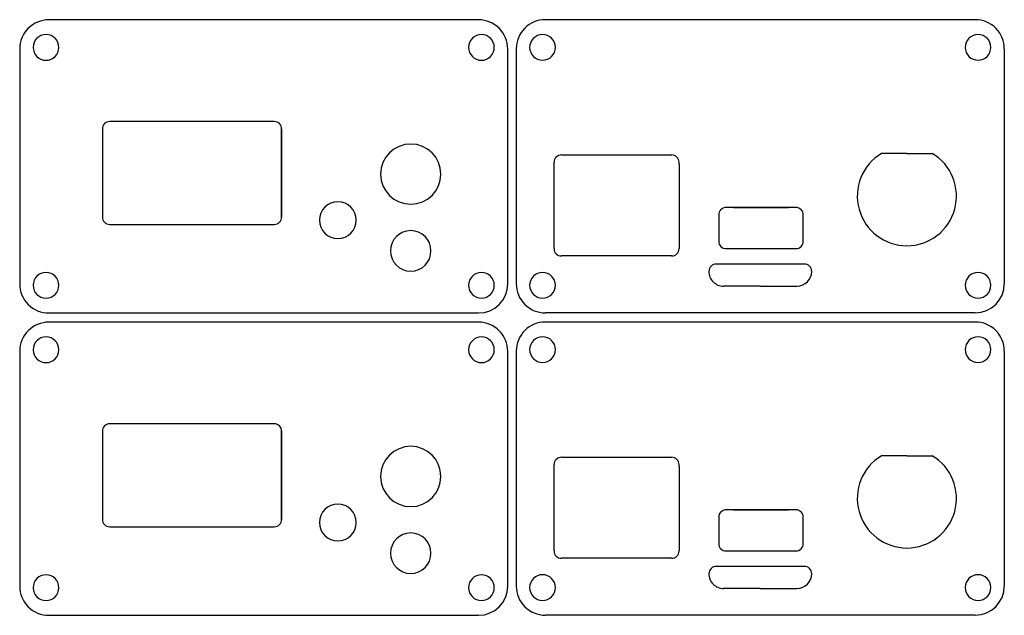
# Model space of a CAD drawing. Extents: x -501 to -367, y 266 to 347.
import ezdxf

# ---------------------------------------------------------------- set-up
doc = ezdxf.new("R2010")
doc.units = 0
doc.header["$MEASUREMENT"] = 0
doc.layers.get('0').update_dxf_attribs({"linetype": 'CONTINUOUS'})
doc.layers.add('LAYER_1', color=7, linetype='CONTINUOUS')

msp = doc.modelspace()

# ---------------------------------------------------------------- linework, layer by layer
for p, q in [((-380.02, 329.26), (-383.48, 329.26)), ((-380.02, 329.26), (-376.57, 329.26)), ((-428.03, 327.81), (-428.03, 328.06)), ((-411.03, 327.81), (-411.03, 328.06)), ((-488.51, 319.6), (-477.31, 319.6)), ((-380.02, 288.14), (-383.48, 288.14)), ((-380.02, 288.14), (-376.57, 288.14)), ((-428.03, 286.69), (-428.03, 286.94)), ((-411.03, 286.69), (-411.03, 286.94)), ((-488.51, 278.48), (-477.31, 278.48))]:
    msp.add_line(p, q)
for centre in [(-380.02, 323.46), (-380.02, 282.34)]:
    msp.add_arc(centre, 6.75, 120.7665, 59.2335)
at = {"layer": 'LAYER_1'}
for points in [[(-496.8, 347.44), (-497.19, 347.42), (-497.58, 347.36), (-497.95, 347.26), (-498.32, 347.13), (-498.67, 346.97), (-499, 346.77), (-499.31, 346.54), (-499.6, 346.28), (-499.87, 345.99), (-500.1, 345.67), (-500.3, 345.34), (-500.46, 344.99), (-500.59, 344.63), (-500.69, 344.25), (-500.74, 343.87), (-500.76, 343.47)], [(-438.3, 347.44), (-496.8, 347.44)], [(-434.34, 343.47), (-434.36, 343.87), (-434.42, 344.25), (-434.51, 344.63), (-434.64, 344.99), (-434.81, 345.34), (-435.01, 345.67), (-435.24, 345.99), (-435.5, 346.28), (-435.79, 346.54), (-436.11, 346.77), (-436.44, 346.97), (-436.79, 347.13), (-437.15, 347.26), (-437.53, 347.36), (-437.91, 347.42), (-438.3, 347.44)], [(-429.22, 347.45), (-429.61, 347.43), (-430, 347.37), (-430.37, 347.28), (-430.74, 347.15), (-431.09, 346.98), (-431.42, 346.78), (-431.73, 346.55), (-432.02, 346.29), (-432.29, 346), (-432.52, 345.69), (-432.72, 345.35), (-432.88, 345), (-433.01, 344.64), (-433.11, 344.26), (-433.16, 343.88), (-433.18, 343.49)], [(-370.73, 347.45), (-429.22, 347.45)], [(-366.76, 343.49), (-366.78, 343.88), (-366.84, 344.26), (-366.93, 344.64), (-367.06, 345), (-367.23, 345.35), (-367.43, 345.69), (-367.66, 346), (-367.92, 346.29), (-368.21, 346.55), (-368.53, 346.78), (-368.86, 346.98), (-369.21, 347.15), (-369.57, 347.28), (-369.95, 347.37), (-370.33, 347.43), (-370.73, 347.45)], [(-500.76, 343.47), (-500.76, 311.52)], [(-434.34, 311.52), (-434.34, 343.47)], [(-433.18, 343.49), (-433.18, 311.53)], [(-366.76, 343.49), (-366.76, 311.53)], [(-488.51, 333.6), (-488.71, 333.58), (-488.9, 333.53), (-489.07, 333.43), (-489.22, 333.31), (-489.34, 333.16), (-489.44, 332.98), (-489.49, 332.8), (-489.51, 332.6)], [(-489.51, 332.6), (-489.51, 320.6)], [(-466.11, 333.6), (-488.51, 333.6)], [(-465.11, 332.6), (-465.13, 332.8), (-465.19, 332.99), (-465.28, 333.16), (-465.41, 333.31), (-465.55, 333.43), (-465.72, 333.52), (-465.91, 333.58), (-466.11, 333.6)], [(-465.11, 320.6), (-465.11, 332.6)], [(-465.11, 332.6), (-465.11, 320.6)], [(-427.03, 329.06), (-427.23, 329.04), (-427.42, 328.99), (-427.59, 328.89), (-427.74, 328.77), (-427.87, 328.62), (-427.96, 328.44), (-428.01, 328.26), (-428.03, 328.06)], [(-427.03, 329.06), (-412.03, 329.06)], [(-411.03, 328.06), (-411.05, 328.26), (-411.11, 328.44), (-411.2, 328.62), (-411.33, 328.77), (-411.48, 328.89), (-411.65, 328.99), (-411.84, 329.04), (-412.03, 329.06)], [(-428.03, 316.31), (-428.03, 327.81)], [(-411.03, 327.81), (-411.03, 316.31)], [(-404.63, 321.91), (-404.82, 321.89), (-405.01, 321.83), (-405.18, 321.74), (-405.33, 321.62), (-405.46, 321.46), (-405.55, 321.29), (-405.61, 321.11), (-405.63, 320.91)], [(-403.63, 321.91), (-404.63, 321.91)], [(-403.63, 321.91), (-396.13, 321.91)], [(-396.13, 321.91), (-403.63, 321.91)], [(-395.13, 321.91), (-396.13, 321.91)], [(-394.13, 320.91), (-394.15, 321.11), (-394.2, 321.29), (-394.29, 321.46), (-394.42, 321.62), (-394.57, 321.74), (-394.74, 321.83), (-394.93, 321.89), (-395.13, 321.91)], [(-489.51, 320.6), (-489.49, 320.41), (-489.44, 320.22), (-489.34, 320.05), (-489.22, 319.89), (-489.07, 319.77), (-488.9, 319.68), (-488.71, 319.62), (-488.51, 319.6)], [(-466.11, 319.6), (-465.91, 319.62), (-465.72, 319.68), (-465.55, 319.77), (-465.41, 319.89), (-465.28, 320.04), (-465.19, 320.21), (-465.13, 320.4), (-465.11, 320.6)], [(-405.63, 320.91), (-405.63, 317.31)], [(-394.13, 317.31), (-394.13, 320.91)], [(-488.51, 319.6), (-466.11, 319.6)], [(-428.03, 316.31), (-428.01, 316.12), (-427.96, 315.93), (-427.87, 315.76), (-427.74, 315.6), (-427.59, 315.48), (-427.42, 315.39), (-427.23, 315.33), (-427.03, 315.31)], [(-412.03, 315.31), (-411.83, 315.33), (-411.64, 315.39), (-411.47, 315.48), (-411.33, 315.6), (-411.2, 315.75), (-411.11, 315.92), (-411.05, 316.11), (-411.03, 316.31)], [(-405.63, 317.31), (-405.61, 317.11), (-405.55, 316.93), (-405.46, 316.76), (-405.33, 316.6), (-405.18, 316.48), (-405.01, 316.39), (-404.82, 316.33), (-404.63, 316.31)], [(-404.63, 316.31), (-395.13, 316.31)], [(-395.13, 316.31), (-394.92, 316.33), (-394.74, 316.39), (-394.57, 316.48), (-394.42, 316.6), (-394.3, 316.75), (-394.2, 316.92), (-394.15, 317.11), (-394.13, 317.31)], [(-412.03, 315.31), (-427.03, 315.31)], [(-405.97, 314.21), (-406.17, 314.19), (-406.36, 314.14), (-406.53, 314.04), (-406.68, 313.92), (-406.81, 313.77), (-406.9, 313.59), (-406.95, 313.41), (-406.97, 313.21)], [(-393.97, 314.21), (-405.97, 314.21)], [(-392.97, 313.21), (-392.99, 313.41), (-393.05, 313.59), (-393.14, 313.77), (-393.27, 313.92), (-393.42, 314.04), (-393.59, 314.14), (-393.78, 314.19), (-393.97, 314.21)], [(-406.97, 313.21), (-406.96, 313.01), (-406.93, 312.82), (-406.89, 312.63), (-406.82, 312.45), (-406.74, 312.27), (-406.64, 312.1), (-406.52, 311.94), (-406.39, 311.8), (-406.24, 311.66), (-406.08, 311.55), (-405.92, 311.45), (-405.74, 311.36), (-405.55, 311.3), (-405.37, 311.25), (-405.17, 311.22), (-404.97, 311.21)], [(-394.97, 311.21), (-394.57, 311.25), (-394.19, 311.37), (-393.86, 311.55), (-393.56, 311.8), (-393.31, 312.09), (-393.13, 312.43), (-393.01, 312.81), (-392.97, 313.21)], [(-500.76, 311.52), (-500.74, 311.13), (-500.69, 310.74), (-500.59, 310.37), (-500.46, 310), (-500.3, 309.65), (-500.1, 309.32), (-499.87, 309.01), (-499.6, 308.72), (-499.31, 308.46), (-499, 308.22), (-498.67, 308.02), (-498.32, 307.86), (-497.95, 307.73), (-497.58, 307.63), (-497.19, 307.58), (-496.8, 307.56)], [(-438.3, 307.56), (-437.51, 307.64), (-436.76, 307.87), (-436.09, 308.23), (-435.5, 308.72), (-435.02, 309.31), (-434.65, 309.98), (-434.42, 310.72), (-434.34, 311.52)], [(-433.18, 311.53), (-433.16, 311.14), (-433.11, 310.76), (-433.01, 310.38), (-432.88, 310.02), (-432.72, 309.67), (-432.52, 309.34), (-432.29, 309.02), (-432.02, 308.73), (-431.73, 308.47), (-431.42, 308.24), (-431.09, 308.04), (-430.74, 307.87), (-430.37, 307.74), (-430, 307.65), (-429.61, 307.59), (-429.22, 307.57)], [(-399.97, 311.21), (-404.97, 311.21)], [(-399.97, 311.21), (-394.97, 311.21)], [(-370.73, 307.57), (-369.93, 307.65), (-369.18, 307.88), (-368.51, 308.25), (-367.92, 308.73), (-367.44, 309.32), (-367.07, 309.99), (-366.84, 310.74), (-366.76, 311.53)], [(-496.8, 307.56), (-438.3, 307.56)], [(-370.73, 307.57), (-429.22, 307.57)], [(-496.8, 306.31), (-497.19, 306.29), (-497.58, 306.24), (-497.95, 306.14), (-498.32, 306.01), (-498.67, 305.85), (-499, 305.65), (-499.31, 305.42), (-499.6, 305.15), (-499.87, 304.86), (-500.1, 304.55), (-500.3, 304.22), (-500.46, 303.87), (-500.59, 303.5), (-500.69, 303.13), (-500.74, 302.74), (-500.76, 302.35)], [(-438.3, 306.31), (-496.8, 306.31)], [(-434.34, 302.35), (-434.36, 302.74), (-434.42, 303.13), (-434.51, 303.5), (-434.64, 303.87), (-434.81, 304.22), (-435.01, 304.55), (-435.24, 304.86), (-435.5, 305.15), (-435.79, 305.42), (-436.11, 305.65), (-436.44, 305.85), (-436.79, 306.01), (-437.15, 306.14), (-437.53, 306.24), (-437.91, 306.29), (-438.3, 306.31)], [(-429.22, 306.33), (-429.61, 306.31), (-430, 306.25), (-430.37, 306.16), (-430.74, 306.03), (-431.09, 305.86), (-431.42, 305.66), (-431.73, 305.43), (-432.02, 305.17), (-432.29, 304.88), (-432.52, 304.56), (-432.72, 304.23), (-432.88, 303.88), (-433.01, 303.52), (-433.11, 303.14), (-433.16, 302.76), (-433.18, 302.37)], [(-370.73, 306.33), (-429.22, 306.33)], [(-366.76, 302.37), (-366.78, 302.76), (-366.84, 303.14), (-366.93, 303.52), (-367.06, 303.88), (-367.23, 304.23), (-367.43, 304.56), (-367.66, 304.88), (-367.92, 305.17), (-368.21, 305.43), (-368.53, 305.66), (-368.86, 305.86), (-369.21, 306.03), (-369.57, 306.16), (-369.95, 306.25), (-370.33, 306.31), (-370.73, 306.33)], [(-500.76, 302.35), (-500.76, 270.4)], [(-434.34, 270.4), (-434.34, 302.35)], [(-433.18, 302.37), (-433.18, 270.41)], [(-366.76, 302.37), (-366.76, 270.41)], [(-488.51, 292.48), (-488.71, 292.46), (-488.9, 292.4), (-489.07, 292.31), (-489.22, 292.19), (-489.34, 292.03), (-489.44, 291.86), (-489.49, 291.68), (-489.51, 291.48)], [(-466.11, 292.48), (-488.51, 292.48)], [(-465.11, 291.48), (-465.13, 291.68), (-465.19, 291.87), (-465.28, 292.04), (-465.41, 292.19), (-465.55, 292.31), (-465.72, 292.4), (-465.91, 292.46), (-466.11, 292.48)], [(-489.51, 291.48), (-489.51, 279.48)], [(-465.11, 279.48), (-465.11, 291.48)], [(-465.11, 291.48), (-465.11, 279.48)], [(-427.03, 287.94), (-427.23, 287.92), (-427.42, 287.86), (-427.59, 287.77), (-427.74, 287.65), (-427.87, 287.49), (-427.96, 287.32), (-428.01, 287.14), (-428.03, 286.94)], [(-427.03, 287.94), (-412.03, 287.94)], [(-411.03, 286.94), (-411.05, 287.14), (-411.11, 287.32), (-411.2, 287.49), (-411.33, 287.65), (-411.48, 287.77), (-411.65, 287.86), (-411.84, 287.92), (-412.03, 287.94)], [(-428.03, 275.19), (-428.03, 286.69)], [(-411.03, 286.69), (-411.03, 275.19)], [(-404.63, 280.79), (-404.82, 280.77), (-405.01, 280.71), (-405.18, 280.62), (-405.33, 280.5), (-405.46, 280.34), (-405.55, 280.17), (-405.61, 279.98), (-405.63, 279.79)], [(-403.63, 280.79), (-404.63, 280.79)], [(-403.63, 280.79), (-396.13, 280.79)], [(-396.13, 280.79), (-403.63, 280.79)], [(-395.13, 280.79), (-396.13, 280.79)], [(-394.13, 279.79), (-394.15, 279.98), (-394.2, 280.17), (-394.29, 280.34), (-394.42, 280.5), (-394.57, 280.62), (-394.74, 280.71), (-394.93, 280.77), (-395.13, 280.79)], [(-489.51, 279.48), (-489.49, 279.28), (-489.44, 279.1), (-489.34, 278.93), (-489.22, 278.77), (-489.07, 278.65), (-488.9, 278.56), (-488.71, 278.5), (-488.51, 278.48)], [(-466.11, 278.48), (-465.91, 278.5), (-465.72, 278.56), (-465.55, 278.65), (-465.41, 278.77), (-465.28, 278.92), (-465.19, 279.09), (-465.13, 279.28), (-465.11, 279.48)], [(-405.63, 279.79), (-405.63, 276.19)], [(-394.13, 276.19), (-394.13, 279.79)], [(-488.51, 278.48), (-466.11, 278.48)], [(-405.63, 276.19), (-405.61, 275.99), (-405.55, 275.81), (-405.46, 275.63), (-405.33, 275.48), (-405.18, 275.36), (-405.01, 275.26), (-404.82, 275.21), (-404.63, 275.19)], [(-395.13, 275.19), (-394.92, 275.21), (-394.74, 275.27), (-394.57, 275.36), (-394.42, 275.48), (-394.3, 275.63), (-394.2, 275.8), (-394.15, 275.99), (-394.13, 276.19)], [(-428.03, 275.19), (-428.01, 274.99), (-427.96, 274.81), (-427.87, 274.63), (-427.74, 274.48), (-427.59, 274.36), (-427.42, 274.27), (-427.23, 274.21), (-427.03, 274.19)], [(-412.03, 274.19), (-411.83, 274.21), (-411.64, 274.27), (-411.47, 274.36), (-411.33, 274.48), (-411.2, 274.63), (-411.11, 274.8), (-411.05, 274.99), (-411.03, 275.19)], [(-404.63, 275.19), (-395.13, 275.19)], [(-412.03, 274.19), (-427.03, 274.19)], [(-405.97, 273.09), (-406.17, 273.07), (-406.36, 273.01), (-406.53, 272.92), (-406.68, 272.8), (-406.81, 272.64), (-406.9, 272.47), (-406.95, 272.29), (-406.97, 272.09)], [(-406.97, 272.09), (-406.96, 271.89), (-406.93, 271.7), (-406.89, 271.51), (-406.82, 271.32), (-406.74, 271.15), (-406.64, 270.98), (-406.52, 270.82), (-406.39, 270.67), (-406.24, 270.54), (-406.08, 270.43), (-405.92, 270.32), (-405.74, 270.24), (-405.55, 270.18), (-405.37, 270.13), (-405.17, 270.1), (-404.97, 270.09)], [(-393.97, 273.09), (-405.97, 273.09)], [(-394.97, 270.09), (-394.57, 270.13), (-394.19, 270.25), (-393.86, 270.43), (-393.56, 270.67), (-393.31, 270.97), (-393.13, 271.31), (-393.01, 271.69), (-392.97, 272.09)], [(-392.97, 272.09), (-392.99, 272.29), (-393.05, 272.47), (-393.14, 272.64), (-393.27, 272.8), (-393.42, 272.92), (-393.59, 273.01), (-393.78, 273.07), (-393.97, 273.09)], [(-500.76, 270.4), (-500.74, 270.01), (-500.69, 269.62), (-500.59, 269.25), (-500.46, 268.88), (-500.3, 268.53), (-500.1, 268.2), (-499.87, 267.89), (-499.6, 267.6), (-499.31, 267.33), (-499, 267.1), (-498.67, 266.9), (-498.32, 266.74), (-497.95, 266.61), (-497.58, 266.51), (-497.19, 266.46), (-496.8, 266.44)], [(-438.3, 266.44), (-437.51, 266.52), (-436.76, 266.75), (-436.09, 267.11), (-435.5, 267.6), (-435.02, 268.18), (-434.65, 268.86), (-434.42, 269.6), (-434.34, 270.4)], [(-433.18, 270.41), (-433.16, 270.02), (-433.11, 269.64), (-433.01, 269.26), (-432.88, 268.9), (-432.72, 268.55), (-432.52, 268.21), (-432.29, 267.9), (-432.02, 267.61), (-431.73, 267.35), (-431.42, 267.12), (-431.09, 266.92), (-430.74, 266.75), (-430.37, 266.62), (-430, 266.53), (-429.61, 266.47), (-429.22, 266.45)], [(-399.97, 270.09), (-404.97, 270.09)], [(-399.97, 270.09), (-394.97, 270.09)], [(-370.73, 266.45), (-369.93, 266.53), (-369.18, 266.76), (-368.51, 267.13), (-367.92, 267.61), (-367.44, 268.2), (-367.07, 268.87), (-366.84, 269.61), (-366.76, 270.41)], [(-496.8, 266.44), (-438.3, 266.44)], [(-370.73, 266.45), (-429.22, 266.45)]]:
    msp.add_lwpolyline(points, dxfattribs=at)
for points in [[(-495.43, 343.68), (-495.47, 344.03), (-495.57, 344.36), (-495.73, 344.66), (-495.95, 344.92), (-496.21, 345.13), (-496.5, 345.29), (-496.83, 345.39), (-497.18, 345.43), (-497.54, 345.39), (-497.87, 345.29), (-498.16, 345.13), (-498.42, 344.92), (-498.64, 344.66), (-498.8, 344.36), (-498.9, 344.03), (-498.93, 343.68), (-498.9, 343.33), (-498.8, 343), (-498.64, 342.7), (-498.42, 342.44), (-498.16, 342.23), (-497.87, 342.07), (-497.54, 341.96), (-497.18, 341.93), (-496.83, 341.96), (-496.5, 342.07), (-496.21, 342.23), (-495.95, 342.44), (-495.73, 342.7), (-495.57, 343), (-495.47, 343.33), (-495.43, 343.68)], [(-436.17, 343.68), (-436.21, 344.03), (-436.31, 344.36), (-436.47, 344.66), (-436.68, 344.92), (-436.94, 345.13), (-437.24, 345.29), (-437.57, 345.39), (-437.92, 345.43), (-438.27, 345.39), (-438.6, 345.29), (-438.9, 345.13), (-439.16, 344.92), (-439.37, 344.66), (-439.53, 344.36), (-439.64, 344.03), (-439.67, 343.68), (-439.64, 343.33), (-439.53, 343), (-439.37, 342.7), (-439.16, 342.44), (-438.9, 342.23), (-438.6, 342.07), (-438.27, 341.96), (-437.92, 341.93), (-437.57, 341.96), (-437.24, 342.07), (-436.94, 342.23), (-436.68, 342.44), (-436.47, 342.7), (-436.31, 343), (-436.21, 343.33), (-436.17, 343.68)], [(-427.86, 343.69), (-427.89, 344.04), (-427.99, 344.37), (-428.15, 344.67), (-428.37, 344.93), (-428.63, 345.14), (-428.92, 345.3), (-429.25, 345.41), (-429.61, 345.44), (-429.96, 345.41), (-430.29, 345.3), (-430.58, 345.14), (-430.84, 344.93), (-431.06, 344.67), (-431.22, 344.37), (-431.32, 344.04), (-431.36, 343.69), (-431.32, 343.34), (-431.22, 343.01), (-431.06, 342.71), (-430.84, 342.45), (-430.58, 342.24), (-430.29, 342.08), (-429.96, 341.98), (-429.61, 341.94), (-429.25, 341.98), (-428.92, 342.08), (-428.63, 342.24), (-428.37, 342.45), (-428.15, 342.71), (-427.99, 343.01), (-427.89, 343.34), (-427.86, 343.69)], [(-368.59, 343.69), (-368.63, 344.04), (-368.73, 344.37), (-368.89, 344.67), (-369.1, 344.93), (-369.36, 345.14), (-369.66, 345.3), (-369.99, 345.41), (-370.34, 345.44), (-370.69, 345.41), (-371.02, 345.3), (-371.32, 345.14), (-371.58, 344.93), (-371.79, 344.67), (-371.95, 344.37), (-372.06, 344.04), (-372.09, 343.69), (-372.06, 343.34), (-371.95, 343.01), (-371.79, 342.71), (-371.58, 342.45), (-371.32, 342.24), (-371.02, 342.08), (-370.69, 341.98), (-370.34, 341.94), (-369.99, 341.98), (-369.66, 342.08), (-369.36, 342.24), (-369.1, 342.45), (-368.89, 342.71), (-368.73, 343.01), (-368.63, 343.34), (-368.59, 343.69)], [(-443.44, 326.44), (-443.53, 327.27), (-443.76, 328.04), (-444.14, 328.73), (-444.64, 329.34), (-445.25, 329.84), (-445.95, 330.22), (-446.72, 330.46), (-447.54, 330.54), (-448.37, 330.46), (-449.14, 330.22), (-449.83, 329.84), (-450.44, 329.34), (-450.94, 328.73), (-451.32, 328.04), (-451.56, 327.27), (-451.64, 326.44), (-451.56, 325.62), (-451.32, 324.85), (-450.94, 324.15), (-450.44, 323.54), (-449.83, 323.04), (-449.14, 322.66), (-448.37, 322.43), (-447.54, 322.34), (-446.72, 322.43), (-445.95, 322.66), (-445.25, 323.04), (-444.64, 323.54), (-444.14, 324.15), (-443.76, 324.85), (-443.53, 325.62), (-443.44, 326.44)], [(-454.95, 320.18), (-455, 320.68), (-455.15, 321.15), (-455.38, 321.58), (-455.68, 321.95), (-456.05, 322.25), (-456.48, 322.48), (-456.95, 322.63), (-457.45, 322.68), (-457.96, 322.63), (-458.43, 322.48), (-458.85, 322.25), (-459.22, 321.95), (-459.53, 321.58), (-459.76, 321.15), (-459.9, 320.68), (-459.95, 320.18), (-459.9, 319.67), (-459.76, 319.21), (-459.53, 318.78), (-459.22, 318.41), (-458.85, 318.11), (-458.43, 317.87), (-457.96, 317.73), (-457.45, 317.68), (-456.95, 317.73), (-456.48, 317.87), (-456.05, 318.11), (-455.68, 318.41), (-455.38, 318.78), (-455.15, 319.21), (-455, 319.67), (-454.95, 320.18)], [(-444.79, 316), (-444.84, 316.56), (-445, 317.08), (-445.26, 317.54), (-445.59, 317.95), (-446, 318.29), (-446.47, 318.54), (-446.99, 318.7), (-447.54, 318.76), (-448.1, 318.7), (-448.61, 318.54), (-449.08, 318.29), (-449.49, 317.95), (-449.83, 317.54), (-450.08, 317.08), (-450.24, 316.56), (-450.3, 316), (-450.24, 315.45), (-450.08, 314.93), (-449.83, 314.46), (-449.49, 314.06), (-449.08, 313.72), (-448.61, 313.47), (-448.1, 313.31), (-447.54, 313.25), (-446.99, 313.31), (-446.47, 313.47), (-446, 313.72), (-445.59, 314.06), (-445.26, 314.46), (-445, 314.93), (-444.84, 315.45), (-444.79, 316)], [(-495.43, 311.32), (-495.47, 311.67), (-495.57, 312), (-495.73, 312.29), (-495.95, 312.55), (-496.21, 312.77), (-496.5, 312.93), (-496.83, 313.03), (-497.18, 313.07), (-497.54, 313.03), (-497.87, 312.93), (-498.16, 312.77), (-498.42, 312.55), (-498.64, 312.29), (-498.8, 312), (-498.9, 311.67), (-498.93, 311.32), (-498.9, 310.96), (-498.8, 310.63), (-498.64, 310.34), (-498.42, 310.08), (-498.16, 309.87), (-497.87, 309.7), (-497.54, 309.6), (-497.18, 309.57), (-496.83, 309.6), (-496.5, 309.7), (-496.21, 309.87), (-495.95, 310.08), (-495.73, 310.34), (-495.57, 310.63), (-495.47, 310.96), (-495.43, 311.32)], [(-436.17, 311.32), (-436.21, 311.67), (-436.31, 312), (-436.47, 312.29), (-436.68, 312.55), (-436.94, 312.77), (-437.24, 312.93), (-437.57, 313.03), (-437.92, 313.07), (-438.27, 313.03), (-438.6, 312.93), (-438.9, 312.77), (-439.16, 312.55), (-439.37, 312.29), (-439.53, 312), (-439.64, 311.67), (-439.67, 311.32), (-439.64, 310.96), (-439.53, 310.63), (-439.37, 310.34), (-439.16, 310.08), (-438.9, 309.87), (-438.6, 309.7), (-438.27, 309.6), (-437.92, 309.57), (-437.57, 309.6), (-437.24, 309.7), (-436.94, 309.87), (-436.68, 310.08), (-436.47, 310.34), (-436.31, 310.63), (-436.21, 310.96), (-436.17, 311.32)], [(-427.86, 311.33), (-427.89, 311.68), (-427.99, 312.01), (-428.15, 312.31), (-428.37, 312.57), (-428.63, 312.78), (-428.92, 312.94), (-429.25, 313.04), (-429.61, 313.08), (-429.96, 313.04), (-430.29, 312.94), (-430.58, 312.78), (-430.84, 312.57), (-431.06, 312.31), (-431.22, 312.01), (-431.32, 311.68), (-431.36, 311.33), (-431.32, 310.98), (-431.22, 310.65), (-431.06, 310.35), (-430.84, 310.09), (-430.58, 309.88), (-430.29, 309.72), (-429.96, 309.62), (-429.61, 309.58), (-429.25, 309.62), (-428.92, 309.72), (-428.63, 309.88), (-428.37, 310.09), (-428.15, 310.35), (-427.99, 310.65), (-427.89, 310.98), (-427.86, 311.33)], [(-406.97, 313.21), (-406.97, 313.21)], [(-406.97, 313.21), (-406.97, 313.21)], [(-392.97, 313.21), (-392.97, 313.21)], [(-368.59, 311.33), (-368.63, 311.68), (-368.73, 312.01), (-368.89, 312.31), (-369.1, 312.57), (-369.36, 312.78), (-369.66, 312.94), (-369.99, 313.04), (-370.34, 313.08), (-370.69, 313.04), (-371.02, 312.94), (-371.32, 312.78), (-371.58, 312.57), (-371.79, 312.31), (-371.95, 312.01), (-372.06, 311.68), (-372.09, 311.33), (-372.06, 310.98), (-371.95, 310.65), (-371.79, 310.35), (-371.58, 310.09), (-371.32, 309.88), (-371.02, 309.72), (-370.69, 309.62), (-370.34, 309.58), (-369.99, 309.62), (-369.66, 309.72), (-369.36, 309.88), (-369.1, 310.09), (-368.89, 310.35), (-368.73, 310.65), (-368.63, 310.98), (-368.59, 311.33)], [(-495.43, 302.56), (-495.47, 302.91), (-495.57, 303.24), (-495.73, 303.53), (-495.95, 303.79), (-496.21, 304.01), (-496.5, 304.17), (-496.83, 304.27), (-497.18, 304.31), (-497.54, 304.27), (-497.87, 304.17), (-498.16, 304.01), (-498.42, 303.79), (-498.64, 303.53), (-498.8, 303.24), (-498.9, 302.91), (-498.93, 302.56), (-498.9, 302.2), (-498.8, 301.88), (-498.64, 301.58), (-498.42, 301.32), (-498.16, 301.11), (-497.87, 300.94), (-497.54, 300.84), (-497.18, 300.81), (-496.83, 300.84), (-496.5, 300.94), (-496.21, 301.11), (-495.95, 301.32), (-495.73, 301.58), (-495.57, 301.88), (-495.47, 302.2), (-495.43, 302.56)], [(-436.17, 302.56), (-436.21, 302.91), (-436.31, 303.24), (-436.47, 303.53), (-436.68, 303.79), (-436.94, 304.01), (-437.24, 304.17), (-437.57, 304.27), (-437.92, 304.31), (-438.27, 304.27), (-438.6, 304.17), (-438.9, 304.01), (-439.16, 303.79), (-439.37, 303.53), (-439.53, 303.24), (-439.64, 302.91), (-439.67, 302.56), (-439.64, 302.2), (-439.53, 301.88), (-439.37, 301.58), (-439.16, 301.32), (-438.9, 301.11), (-438.6, 300.94), (-438.27, 300.84), (-437.92, 300.81), (-437.57, 300.84), (-437.24, 300.94), (-436.94, 301.11), (-436.68, 301.32), (-436.47, 301.58), (-436.31, 301.88), (-436.21, 302.2), (-436.17, 302.56)], [(-427.86, 302.57), (-427.89, 302.92), (-427.99, 303.25), (-428.15, 303.55), (-428.37, 303.81), (-428.63, 304.02), (-428.92, 304.18), (-429.25, 304.28), (-429.61, 304.32), (-429.96, 304.28), (-430.29, 304.18), (-430.58, 304.02), (-430.84, 303.81), (-431.06, 303.55), (-431.22, 303.25), (-431.32, 302.92), (-431.36, 302.57), (-431.32, 302.22), (-431.22, 301.89), (-431.06, 301.59), (-430.84, 301.33), (-430.58, 301.12), (-430.29, 300.96), (-429.96, 300.86), (-429.61, 300.82), (-429.25, 300.86), (-428.92, 300.96), (-428.63, 301.12), (-428.37, 301.33), (-428.15, 301.59), (-427.99, 301.89), (-427.89, 302.22), (-427.86, 302.57)], [(-368.59, 302.57), (-368.63, 302.92), (-368.73, 303.25), (-368.89, 303.55), (-369.1, 303.81), (-369.36, 304.02), (-369.66, 304.18), (-369.99, 304.28), (-370.34, 304.32), (-370.69, 304.28), (-371.02, 304.18), (-371.32, 304.02), (-371.58, 303.81), (-371.79, 303.55), (-371.95, 303.25), (-372.06, 302.92), (-372.09, 302.57), (-372.06, 302.22), (-371.95, 301.89), (-371.79, 301.59), (-371.58, 301.33), (-371.32, 301.12), (-371.02, 300.96), (-370.69, 300.86), (-370.34, 300.82), (-369.99, 300.86), (-369.66, 300.96), (-369.36, 301.12), (-369.1, 301.33), (-368.89, 301.59), (-368.73, 301.89), (-368.63, 302.22), (-368.59, 302.57)], [(-443.44, 285.32), (-443.53, 286.15), (-443.76, 286.92), (-444.14, 287.61), (-444.64, 288.22), (-445.25, 288.72), (-445.95, 289.1), (-446.72, 289.34), (-447.54, 289.42), (-448.37, 289.34), (-449.14, 289.1), (-449.83, 288.72), (-450.44, 288.22), (-450.94, 287.61), (-451.32, 286.92), (-451.56, 286.15), (-451.64, 285.32), (-451.56, 284.49), (-451.32, 283.72), (-450.94, 283.03), (-450.44, 282.42), (-449.83, 281.92), (-449.14, 281.54), (-448.37, 281.3), (-447.54, 281.22), (-446.72, 281.3), (-445.95, 281.54), (-445.25, 281.92), (-444.64, 282.42), (-444.14, 283.03), (-443.76, 283.72), (-443.53, 284.49), (-443.44, 285.32)], [(-454.95, 279.06), (-455, 279.56), (-455.15, 280.03), (-455.38, 280.45), (-455.68, 280.82), (-456.05, 281.13), (-456.48, 281.36), (-456.95, 281.51), (-457.45, 281.56), (-457.96, 281.51), (-458.43, 281.36), (-458.85, 281.13), (-459.22, 280.82), (-459.53, 280.45), (-459.76, 280.03), (-459.9, 279.56), (-459.95, 279.06), (-459.9, 278.55), (-459.76, 278.08), (-459.53, 277.66), (-459.22, 277.29), (-458.85, 276.98), (-458.43, 276.75), (-457.96, 276.61), (-457.45, 276.56), (-456.95, 276.61), (-456.48, 276.75), (-456.05, 276.98), (-455.68, 277.29), (-455.38, 277.66), (-455.15, 278.08), (-455, 278.55), (-454.95, 279.06)], [(-444.79, 274.88), (-444.84, 275.44), (-445, 275.95), (-445.26, 276.42), (-445.59, 276.83), (-446, 277.17), (-446.47, 277.42), (-446.99, 277.58), (-447.54, 277.64), (-448.1, 277.58), (-448.61, 277.42), (-449.08, 277.17), (-449.49, 276.83), (-449.83, 276.42), (-450.08, 275.95), (-450.24, 275.44), (-450.3, 274.88), (-450.24, 274.33), (-450.08, 273.81), (-449.83, 273.34), (-449.49, 272.93), (-449.08, 272.6), (-448.61, 272.34), (-448.1, 272.18), (-447.54, 272.13), (-446.99, 272.18), (-446.47, 272.34), (-446, 272.6), (-445.59, 272.93), (-445.26, 273.34), (-445, 273.81), (-444.84, 274.33), (-444.79, 274.88)], [(-406.97, 272.09), (-406.97, 272.09)], [(-406.97, 272.09), (-406.97, 272.09)], [(-392.97, 272.09), (-392.97, 272.09)], [(-495.43, 270.19), (-495.47, 270.55), (-495.57, 270.88), (-495.73, 271.17), (-495.95, 271.43), (-496.21, 271.65), (-496.5, 271.81), (-496.83, 271.91), (-497.18, 271.94), (-497.54, 271.91), (-497.87, 271.81), (-498.16, 271.65), (-498.42, 271.43), (-498.64, 271.17), (-498.8, 270.88), (-498.9, 270.55), (-498.93, 270.19), (-498.9, 269.84), (-498.8, 269.51), (-498.64, 269.22), (-498.42, 268.96), (-498.16, 268.74), (-497.87, 268.58), (-497.54, 268.48), (-497.18, 268.44), (-496.83, 268.48), (-496.5, 268.58), (-496.21, 268.74), (-495.95, 268.96), (-495.73, 269.22), (-495.57, 269.51), (-495.47, 269.84), (-495.43, 270.19)], [(-436.17, 270.19), (-436.21, 270.55), (-436.31, 270.88), (-436.47, 271.17), (-436.68, 271.43), (-436.94, 271.65), (-437.24, 271.81), (-437.57, 271.91), (-437.92, 271.94), (-438.27, 271.91), (-438.6, 271.81), (-438.9, 271.65), (-439.16, 271.43), (-439.37, 271.17), (-439.53, 270.88), (-439.64, 270.55), (-439.67, 270.19), (-439.64, 269.84), (-439.53, 269.51), (-439.37, 269.22), (-439.16, 268.96), (-438.9, 268.74), (-438.6, 268.58), (-438.27, 268.48), (-437.92, 268.44), (-437.57, 268.48), (-437.24, 268.58), (-436.94, 268.74), (-436.68, 268.96), (-436.47, 269.22), (-436.31, 269.51), (-436.21, 269.84), (-436.17, 270.19)], [(-427.86, 270.21), (-427.89, 270.56), (-427.99, 270.89), (-428.15, 271.19), (-428.37, 271.44), (-428.63, 271.66), (-428.92, 271.82), (-429.25, 271.92), (-429.61, 271.96), (-429.96, 271.92), (-430.29, 271.82), (-430.58, 271.66), (-430.84, 271.44), (-431.06, 271.19), (-431.22, 270.89), (-431.32, 270.56), (-431.36, 270.21), (-431.32, 269.85), (-431.22, 269.53), (-431.06, 269.23), (-430.84, 268.97), (-430.58, 268.76), (-430.29, 268.59), (-429.96, 268.49), (-429.61, 268.46), (-429.25, 268.49), (-428.92, 268.59), (-428.63, 268.76), (-428.37, 268.97), (-428.15, 269.23), (-427.99, 269.53), (-427.89, 269.85), (-427.86, 270.21)], [(-368.59, 270.21), (-368.63, 270.56), (-368.73, 270.89), (-368.89, 271.19), (-369.1, 271.44), (-369.36, 271.66), (-369.66, 271.82), (-369.99, 271.92), (-370.34, 271.96), (-370.69, 271.92), (-371.02, 271.82), (-371.32, 271.66), (-371.58, 271.44), (-371.79, 271.19), (-371.95, 270.89), (-372.06, 270.56), (-372.09, 270.21), (-372.06, 269.85), (-371.95, 269.53), (-371.79, 269.23), (-371.58, 268.97), (-371.32, 268.76), (-371.02, 268.59), (-370.69, 268.49), (-370.34, 268.46), (-369.99, 268.49), (-369.66, 268.59), (-369.36, 268.76), (-369.1, 268.97), (-368.89, 269.23), (-368.73, 269.53), (-368.63, 269.85), (-368.59, 270.21)]]:
    msp.add_lwpolyline(points, close=True, dxfattribs=at)

doc.saveas('drawing.dxf')
